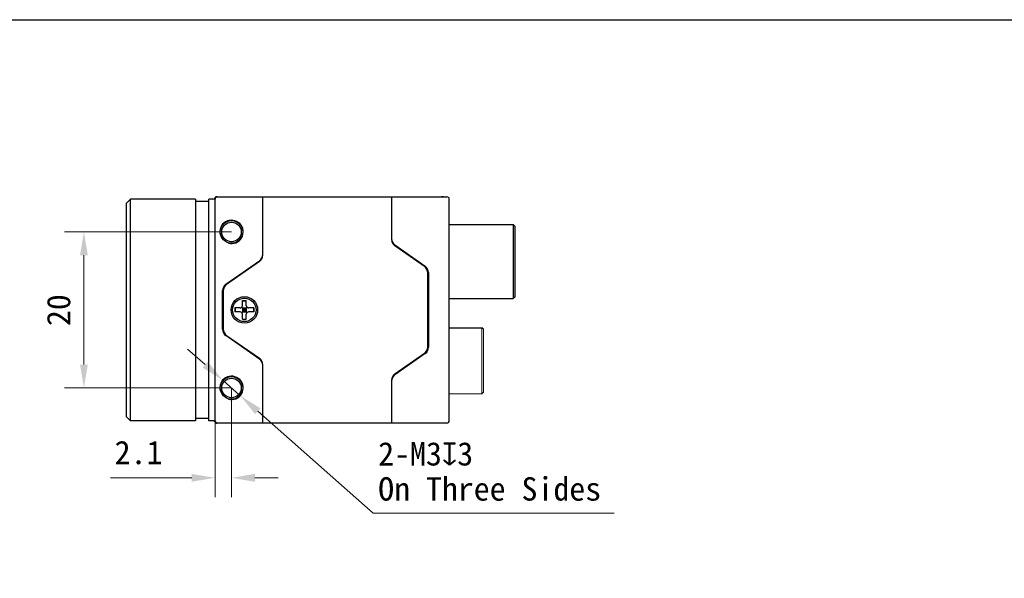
# Model space of a CAD drawing. Header units: millimetres. Extents: x 1096 to 1516, y 20 to 317.
# Tile 3 of 3: x 1201 to 1327, y 246 to 317. Entities that reach past the tile are written whole.
import ezdxf

# ---------------------------------------------------------------- set-up
doc = ezdxf.new("R2010")
doc.units = ezdxf.units.MM
doc.header["$LTSCALE"] = 16.335
doc.header["$PDMODE"] = 3
doc.header["$PDSIZE"] = 8
doc.layers.get('0').update_dxf_attribs({"linetype": 'CONTINUOUS'})
doc.layers.get('Defpoints').update_dxf_attribs({"linetype": 'CONTINUOUS'})
for name, color, linetype in [('00_COMPONENTS', 7, 'CONTINUOUS'), ('05_ALL_CURVES', 7, 'CONTINUOUS'), ('ASM_DXF_DIMENSION', 7, 'CONTINUOUS'), ('D-01-35-26-0DXF_CONTINUOUS_LINE', 7, 'CONTINUOUS')]:
    doc.layers.add(name, color=color, linetype=linetype)
doc.styles.get("Standard").update_dxf_attribs({"font": 'simfang.ttf'})
doc.dimstyles.new('DIMSTYLE_1', dxfattribs={"dimtxt": 3, "dimasz": 3, "dimexe": 2.5, "dimexo": 0, "dimgap": 0.75, "dimtad": 1, "dimdsep": 46, "dimtxsty": 'STANDARD', "dimblk": '_FILLED', "dimcen": 0.09, "dimclrd": 8, "dimclre": 8, "dimclrt": 7, "dimadec": 0, "dimazin": 0, "dimtp": 0.001, "dimtm": 0.001, "dimtfac": 1, "dimtofl": 0, "dimtmove": 0, "dimatfit": 3, "dimldrblk": '_FILLED', "dimfxl": 1, "dimtolj": 1, "dimlwd": 9, "dimlwe": 9, "dimarcsym": 0})
doc.dimstyles.new('DIMSTYLE_2', dxfattribs={"dimtxt": 3, "dimasz": 3, "dimexe": 2.5, "dimexo": 0, "dimtad": 1, "dimdec": 3, "dimdsep": 46, "dimtxsty": 'STANDARD', "dimblk": '_FILLED', "dimcen": 0.09, "dimclrd": 8, "dimclre": 8, "dimclrt": 7, "dimadec": 0, "dimazin": 0, "dimtp": 0.001, "dimtm": 0.001, "dimtfac": 1, "dimtdec": 3, "dimtmove": 0, "dimatfit": 2, "dimldrblk": '_FILLED', "dimfxl": 1, "dimtolj": 1, "dimlwd": 9, "dimlwe": 9, "dimarcsym": 0})

# ---------------------------------------------------------------- blocks, each defined once
blk = doc.blocks.new('_FILLED')
at = {"color": 0, "linetype": 'ByBlock'}
blk.add_solid([(0, 0), (-1, 0.167), (-1, -0.167)], dxfattribs=at)
blk = doc.blocks.new('*D157')
at = {"layer": 'D-01-35-26-0DXF_CONTINUOUS_LINE', "color": 8, "linetype": 'Continuous', "lineweight": 9}
for p, q in [((1228.08, 290.2), (1206.67, 290.2)), ((1209.17, 273.2), (1209.17, 287.2)), ((1228.08, 270.2), (1206.67, 270.2))]:
    blk.add_line(p, q, dxfattribs=at)
at = {"layer": 'Defpoints', "color": 0}
for p in [(1209.17, 290.2), (1228.08, 290.2), (1228.08, 270.2)]:
    blk.add_point(p, dxfattribs=at)
at = {"layer": 'D-01-35-26-0DXF_CONTINUOUS_LINE', "color": 8, "linetype": 'ByBlock', "lineweight": 9, "xscale": 3, "yscale": 3, "zscale": 3}
for p, rotation in [((1209.17, 290.2), 90), ((1209.17, 270.2), 270)]:
    blk.add_blockref('_FILLED', p, dxfattribs=dict(at, rotation=rotation))
at = {"layer": 'D-01-35-26-0DXF_CONTINUOUS_LINE', "color": 7, "lineweight": 30, "insert": (1204.42, 280.17), "char_height": 3, "attachment_point": 2, "rotation": 90, "line_spacing_factor": 0.9}
blk.add_mtext('\\A1;20', dxfattribs=at)
blk = doc.blocks.new('*D158')
at = {"layer": 'D-01-35-26-0DXF_CONTINUOUS_LINE', "color": 8, "linetype": 'Continuous', "lineweight": 9}
for p, q in [((1228.08, 270.2), (1228.08, 256.17)), ((1225.98, 268.31), (1225.98, 256.17)), ((1222.98, 258.67), (1212.57, 258.67)), ((1231.08, 258.67), (1234.08, 258.67))]:
    blk.add_line(p, q, dxfattribs=at)
at = {"layer": 'Defpoints', "color": 0}
for p in [(1228.08, 270.2), (1225.98, 268.31), (1228.08, 258.67)]:
    blk.add_point(p, dxfattribs=at)
at = {"layer": 'D-01-35-26-0DXF_CONTINUOUS_LINE', "color": 8, "linetype": 'ByBlock', "lineweight": 9, "xscale": 3, "yscale": 3, "zscale": 3}
blk.add_blockref('_FILLED', (1225.98, 258.67), dxfattribs=at)
at = {"layer": 'D-01-35-26-0DXF_CONTINUOUS_LINE', "color": 8, "linetype": 'ByBlock', "lineweight": 9, "xscale": 3, "yscale": 3, "zscale": 3, "rotation": 180}
blk.add_blockref('_FILLED', (1228.08, 258.67), dxfattribs=at)
at = {"layer": 'D-01-35-26-0DXF_CONTINUOUS_LINE', "color": 7, "lineweight": 30, "insert": (1219.23, 263.42), "char_height": 3, "attachment_point": 3, "line_spacing_factor": 0.9}
blk.add_mtext('\\A1;2.1', dxfattribs=at)
blk = doc.blocks.new('*D165')
at = {"layer": 'ASM_DXF_DIMENSION', "color": 8, "linetype": 'Continuous', "lineweight": 9}
for p, q in [((1224.71, 273.18), (1222.46, 275.17)), ((1226.96, 271.19), (1229.2, 269.2)), ((1231.45, 267.22), (1246.25, 254.13)), ((1277.12, 254.13), (1246.25, 254.13))]:
    blk.add_line(p, q, dxfattribs=at)
at = {"layer": 'Defpoints', "color": 0}
for p in [(1226.96, 271.19), (1229.2, 269.2)]:
    blk.add_point(p, dxfattribs=at)
at = {"layer": 'ASM_DXF_DIMENSION', "color": 8, "linetype": 'ByBlock', "lineweight": 9, "xscale": 3, "yscale": 3, "zscale": 3}
for p, rotation in [((1226.96, 271.19), 318.5085513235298), ((1229.2, 269.2), 138.5085513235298)]:
    blk.add_blockref('_FILLED', p, dxfattribs=dict(at, rotation=rotation))
at = {"layer": 'ASM_DXF_DIMENSION', "color": 7, "lineweight": 15, "insert": (1246.88, 263.25), "char_height": 3, "attachment_point": 1, "line_spacing_factor": 0.9}
blk.add_mtext('\\A1;2-M{\\A1;3\\fgdt|b0|i0|c134|p49;x\\fFangSong|b0|i0|c134|p49;3\\POn Three Sides}', dxfattribs=at)

msp = doc.modelspace()

# ---------------------------------------------------------------- linework, layer by layer
at = {"color": 7}
msp.add_line((1095.6334, 317.4108), (1515.6334, 317.4108), dxfattribs=at)
at = {"layer": '00_COMPONENTS', "color": 7}
for p, q in [((1214.6239, 293.8973), (1215.1239, 294.3973)), ((1215.1239, 265.9973), (1215.1239, 294.3973)), ((1223.4799, 294.3973), (1215.1239, 294.3973)), ((1214.6239, 266.4973), (1214.6239, 293.8973)), ((1214.6239, 266.4973), (1215.1239, 265.9973)), ((1223.4799, 265.9973), (1215.1239, 265.9973))]:
    msp.add_line(p, q, dxfattribs=at)
at = {"layer": '00_COMPONENTS'}
for p, q in [((1223.4799, 294.3973), (1223.4799, 265.9973)), ((1225.1799, 294.0973), (1223.4799, 294.0973)), ((1225.1799, 265.9973), (1225.1799, 294.3973)), ((1225.6799, 294.3973), (1225.1799, 294.3973)), ((1225.9799, 277.263), (1225.9799, 294.3973)), ((1226.1995, 294.6973), (1255.6799, 294.6973)), ((1232.0799, 287.2179), (1232.0799, 294.6973)), ((1248.5799, 294.6973), (1248.5799, 289.2238)), ((1255.9799, 265.9973), (1255.9799, 294.3973)), ((1255.9799, 291.1473), (1264.1799, 291.1473)), ((1264.1799, 291.1473), (1264.1799, 281.6473)), ((1264.3799, 290.9473), (1264.1799, 291.1473)), ((1264.3799, 290.9473), (1264.3799, 281.8473)), ((1249.0063, 288.5247), (1252.9035, 285.7959)), ((1252.8035, 285.7459), (1249.0063, 288.4047)), ((1249.2799, 288.3331), (1249.2799, 288.2131)), ((1227.3563, 283.4898), (1231.6535, 286.4987)), ((1231.5799, 286.4472), (1231.5799, 286.3472)), ((1231.9887, 286.9009), (1232.0284, 286.9012)), ((1231.6535, 286.3987), (1227.4563, 283.4598)), ((1231.3799, 286.2072), (1231.3799, 286.3072)), ((1252.4316, 286.0063), (1252.5022, 286.0769)), ((1253.2299, 275.4679), (1253.2299, 284.9267)), ((1253.3299, 284.9767), (1253.3299, 275.4179)), ((1226.9299, 277.7239), (1226.9299, 282.6707)), ((1227.0299, 282.6407), (1227.0299, 277.7539)), ((1229.4799, 280.7473), (1229.4799, 281.3973)), ((1229.4799, 281.3973), (1229.9799, 281.3973)), ((1229.4799, 281.3763), (1229.9799, 281.3763)), ((1229.9799, 280.7473), (1229.9799, 281.3973)), ((1255.9799, 281.6473), (1264.1799, 281.6473)), ((1264.3799, 281.8473), (1264.1799, 281.6473)), ((1228.5299, 280.4473), (1228.5299, 279.9473)), ((1229.1799, 280.4473), (1228.5299, 280.4473)), ((1228.551, 280.4473), (1228.551, 279.9473)), ((1229.392, 279.8594), (1230.0678, 280.5352)), ((1230.0678, 279.8594), (1229.392, 280.5352)), ((1229.4799, 280.4473), (1229.4799, 279.9473)), ((1229.4799, 280.4473), (1229.9799, 280.4473)), ((1229.4799, 280.1973), (1229.9799, 280.1973)), ((1229.7299, 280.4473), (1229.7299, 279.9473)), ((1229.9799, 280.4473), (1229.9799, 279.9473)), ((1230.9299, 280.4473), (1230.2799, 280.4473)), ((1230.9089, 280.4473), (1230.9089, 279.9473)), ((1230.9299, 280.4473), (1230.9299, 279.9473)), ((1229.1799, 279.9473), (1228.5299, 279.9473)), ((1229.4799, 279.9473), (1229.9799, 279.9473)), ((1229.4799, 278.9973), (1229.4799, 279.6473)), ((1229.4799, 279.0183), (1229.9799, 279.0183)), ((1229.4799, 278.9973), (1229.9799, 278.9973)), ((1229.9799, 278.9973), (1229.9799, 279.6473)), ((1230.9299, 279.9473), (1230.2799, 279.9473)), ((1255.9799, 277.9223), (1260.1799, 277.9223)), ((1260.3799, 277.7223), (1260.1799, 277.9223)), ((1225.9799, 265.9973), (1225.9799, 277.263)), ((1231.6535, 273.8959), (1227.3563, 276.9048)), ((1227.4563, 276.9348), (1231.6535, 273.9959)), ((1231.3799, 274.0874), (1231.3799, 274.1874)), ((1249.0063, 271.9899), (1252.8035, 274.6487)), ((1252.9035, 274.5987), (1249.0063, 271.8699)), ((1252.9035, 274.5987), (1253.1491, 274.8443)), ((1232.0799, 265.6973), (1232.0799, 273.1767)), ((1249.2799, 272.1815), (1249.2799, 272.0615)), ((1248.5799, 271.1708), (1248.5799, 265.6973)), ((1225.1799, 266.2973), (1223.4799, 266.2973)), ((1225.6799, 265.9973), (1225.1799, 265.9973)), ((1255.6799, 265.6973), (1226.1995, 265.6973))]:
    msp.add_line(p, q, dxfattribs=at)
for points in [[(1226.1989, 294.6973), (1226.1833, 294.6969), (1226.1677, 294.6956), (1226.1522, 294.6935), (1226.1368, 294.6907), (1226.1217, 294.687), (1226.1067, 294.6826), (1226.0919, 294.6773), (1226.0775, 294.6714), (1226.0634, 294.6646), (1226.0496, 294.6572), (1226.0363, 294.649), (1226.0234, 294.6402), (1226.011, 294.6307), (1225.9991, 294.6205), (1225.9877, 294.6098), (1225.977, 294.5985), (1225.9668, 294.5866), (1225.9572, 294.5742), (1225.9484, 294.5613), (1225.9397, 294.5473)], [(1225.9397, 265.8473), (1225.9484, 265.8333), (1225.9572, 265.8204), (1225.9668, 265.808), (1225.977, 265.7962), (1225.9877, 265.7848), (1225.9991, 265.7741), (1226.011, 265.7639), (1226.0234, 265.7544), (1226.0363, 265.7456), (1226.0496, 265.7374), (1226.0634, 265.73), (1226.0775, 265.7232), (1226.0919, 265.7173), (1226.1067, 265.712), (1226.1217, 265.7076), (1226.1368, 265.7039), (1226.1522, 265.7011), (1226.1677, 265.699), (1226.1833, 265.6977), (1226.1989, 265.6973)]]:
    msp.add_lwpolyline(points, dxfattribs=at)
for centre, radius in [((1228.0799, 290.1973), 1.45), ((1228.0799, 290.1973), 1.25), ((1229.7299, 280.1973), 1.7), ((1229.7299, 280.1973), 1.5), ((1228.0799, 270.1973), 1.45), ((1228.0799, 270.1973), 1.25)]:
    msp.add_circle(centre, radius, dxfattribs=at)
for centre, radius, start, end in [((1225.6799, 294.6973), 0.3, 270, 330.000001), ((1226.2799, 294.3973), 0.3, 90, 180), ((1255.6799, 294.3973), 0.3, 0, 90), ((1228.0799, 290.1973), 1.5, 255, 195), ((1249.5799, 289.3439), 1, 180, 235), ((1249.5799, 289.2238), 1, 180, 235), ((1231.0799, 287.3179), 1, 305, 0), ((1231.0799, 287.2179), 1, 305, 0), ((1252.2299, 284.9267), 1, 0, 55), ((1252.3299, 284.9767), 1, 0, 55), ((1227.9299, 282.6707), 1, 125, 180), ((1228.0299, 282.6407), 1, 125, 180), ((1229.1799, 280.7473), 0.3, 270, 0), ((1230.2799, 280.7473), 0.3, 180, 270), ((1229.1799, 279.6473), 0.3, 0, 90), ((1230.2799, 279.6473), 0.3, 90, 180), ((1227.9299, 277.7239), 1, 180, 235), ((1228.0299, 277.7539), 1, 180, 235), ((1252.2299, 275.4679), 1, 305, 0), ((1252.3299, 275.4179), 1, 305, 0), ((1231.0799, 273.1767), 1, 0, 55), ((1231.0799, 273.0767), 1, 0, 55), ((1228.0799, 270.1973), 1.5, 255, 195), ((1249.5799, 271.1708), 1, 125, 180), ((1249.5799, 271.0507), 1, 125, 180), ((1225.6799, 265.6973), 0.3, 29.999999, 90), ((1226.2799, 265.9973), 0.3, 180, 270), ((1255.6799, 265.9973), 0.3, 270, 0)]:
    msp.add_arc(centre, radius, start, end, dxfattribs=at)
at = {"layer": '05_ALL_CURVES'}
msp.add_line((1255.2299, 294.6973), (1254.9799, 294.6973), dxfattribs=at)
at = {"layer": 'ASM_DXF_DIMENSION', "linetype": 'Continuous', "lineweight": 15}
for p, q in [((1260.1799, 277.9223), (1260.1799, 269.4423)), ((1260.3799, 277.7223), (1260.3799, 269.6423)), ((1260.1799, 269.4423), (1255.9799, 269.4423)), ((1260.3799, 269.6423), (1260.1799, 269.4423))]:
    msp.add_line(p, q, dxfattribs=at)

# ---------------------------------------------------------------- dimensions: what is measured, and where the dimension line sits
at = {"layer": 'ASM_DXF_DIMENSION', "color": 7, "linetype": 'Continuous', "lineweight": 15}
dim = msp.add_diameter_dim_2p(p1=(1226.9563, 271.1911), p2=(1229.2035, 269.2035), text='2-M{\\A1;<>\\fgdt|b0|i0|c134|p49;x\\fFangSong|b0|i0|c134|p49;3\\POn Three Sides}', dimstyle='DIMSTYLE_2', override={"dimtih": 1, "dimtoh": 1, "dimpost": '<>', "dimtxsty": 'STANDARD', "dimldrblk": '_FILLED'}, dxfattribs=at)
dim.commit()
dim.dimension.update_dxf_attribs({"geometry": '*D165', "text_midpoint": (1261.9964, 254.1253), "dimtype": 163})
at = {"layer": 'D-01-35-26-0DXF_CONTINUOUS_LINE', "color": 7, "linetype": 'Continuous', "lineweight": 30}
dim = msp.add_linear_dim(base=(1209.1703, 290.1973), p1=(1228.0799, 270.1973), p2=(1228.0799, 290.1973), angle=90, dimstyle='DIMSTYLE_1', override={"dimtxsty": 'STANDARD', "dimldrblk": '_FILLED'}, dxfattribs=at)
dim.commit()
dim.dimension.update_dxf_attribs({"geometry": '*D157', "text_midpoint": (1209.1703, 280.1709), "dimtype": 160})
dim = msp.add_linear_dim(base=(1228.0799, 258.6705), p1=(1225.9799, 268.3115), p2=(1228.0799, 270.1973), dimstyle='DIMSTYLE_1', override={"dimtxsty": 'STANDARD', "dimldrblk": '_FILLED'}, dxfattribs=at)
dim.commit()
dim.dimension.update_dxf_attribs({"geometry": '*D158', "text_midpoint": (1216.2728, 258.6705), "dimtype": 160})

doc.saveas('drawing.dxf')
